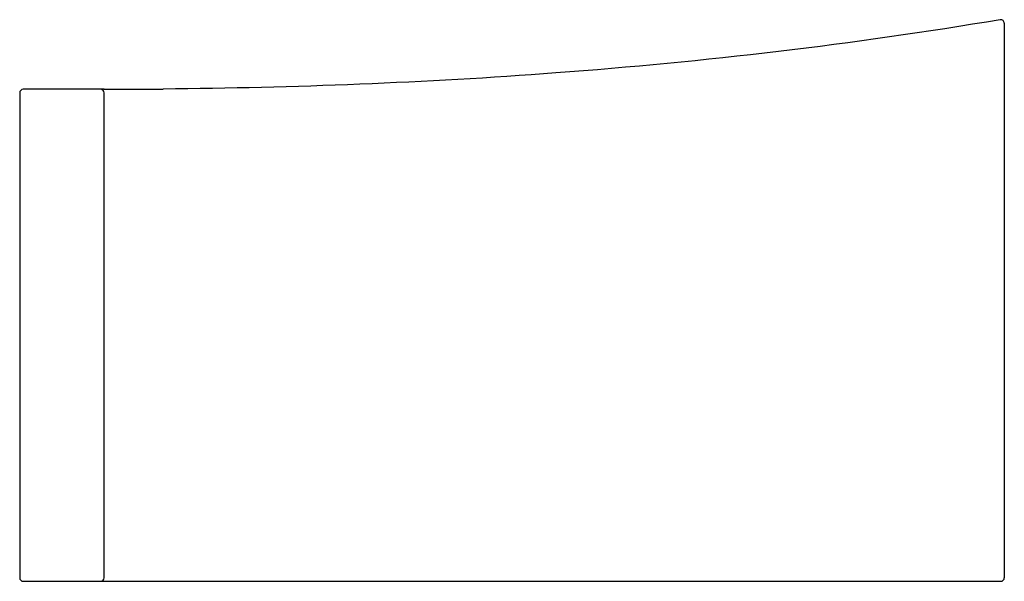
# Model space of a CAD drawing. Header units: millimetres. Extents: x 4179.8519 to 4179.9219, y 1825.7858 to 1825.8257.
import ezdxf

# ---------------------------------------------------------------- set-up
doc = ezdxf.new("R2010")
doc.units = ezdxf.units.MM
doc.layers.add('SANINDUSA', color=3, linetype='Continuous')

msp = doc.modelspace()

# ---------------------------------------------------------------- linework, layer by layer
at = {"layer": 'SANINDUSA'}
for p, q in [((4179.921893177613, 1825.825493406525), (4179.921893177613, 1825.786039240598)), ((4179.851893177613, 1825.820539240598), (4179.851893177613, 1825.786039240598)), ((4179.857893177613, 1825.820789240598), (4179.852143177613, 1825.820789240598)), ((4179.857893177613, 1825.786039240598), (4179.857893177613, 1825.820539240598)), ((4179.852143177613, 1825.785789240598), (4179.921643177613, 1825.785789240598))]:
    msp.add_line(p, q, dxfattribs=at)
for centre, radius, start, end in [((4179.921643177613, 1825.825493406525), 0.00025, 0, 99.57249758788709), ((4179.852143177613, 1825.820539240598), 0.00025, 90, 180), ((4179.857643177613, 1825.820539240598), 0.00025, 0, 90), ((4179.857897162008, 1826.295491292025), 0.4747020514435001, 269.9995190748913, 270.3087104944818), ((4179.857933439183, 1826.288330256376), 0.4675409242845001, 270.3089931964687, 270.5105029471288), ((4179.852143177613, 1825.786039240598), 0.00025, 180, 270), ((4179.857643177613, 1825.786039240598), 0.00025, 270, 0), ((4179.921643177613, 1825.786039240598), 0.00025, 270, 0)]:
    msp.add_arc(centre, radius, start, end, dxfattribs=at)
msp.add_open_spline([(4179.921601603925, 1825.825739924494), (4179.911112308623, 1825.823970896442), (4179.891333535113, 1825.821669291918), (4179.871426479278, 1825.820891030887), (4179.862099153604, 1825.820807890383)], degree=3, knots=[0, 0, 0, 0, 0.5326432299, 1, 1, 1, 1], dxfattribs=at)

doc.saveas('drawing.dxf')
